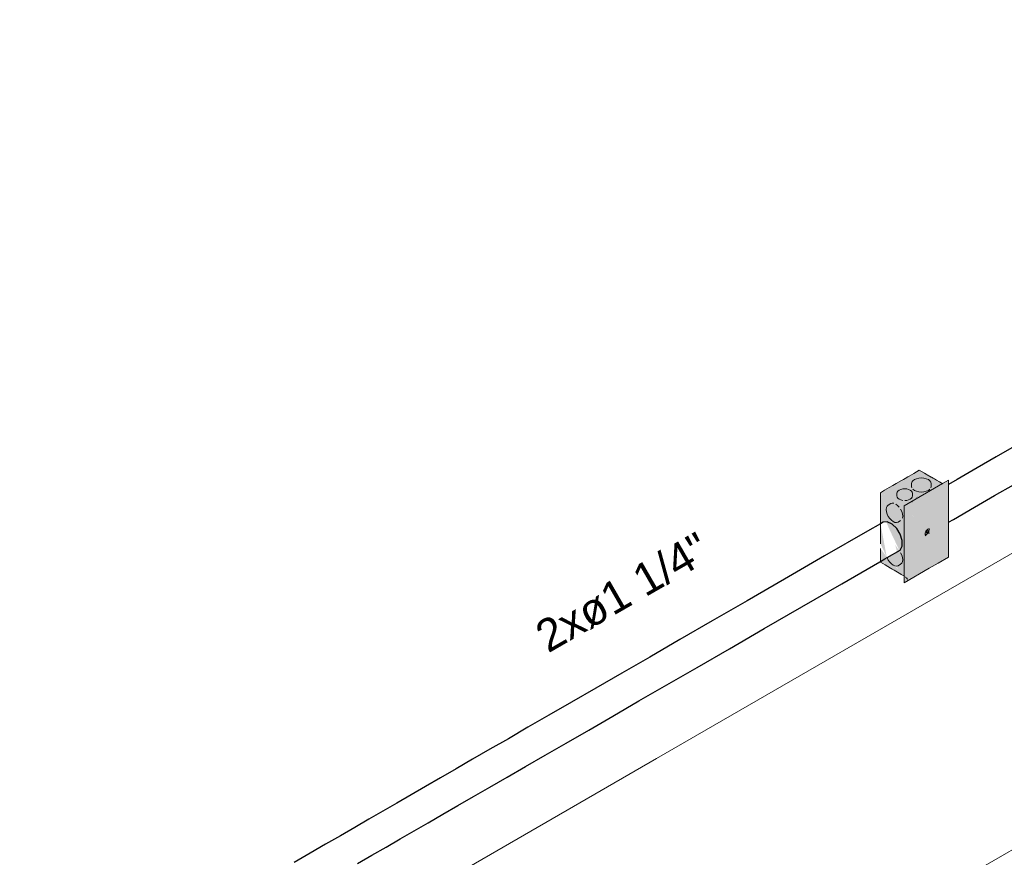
# Model space of a CAD drawing. Header units: millimetres. Extents: x 4480191 to 4481199, y -30324204 to -30323479.
# Tile 127 of 243: x 4480238.23 to 4480244.37, y -30323884.8 to -30323879.58. Entities that reach past the tile are written whole.
import ezdxf

# ---------------------------------------------------------------- set-up
doc = ezdxf.new("R2010")
doc.units = ezdxf.units.MM
doc.linetypes.add('NULL', pattern=[0])
for name, color, linetype, lineweight in [('DI-Elementos externos em corte', 9, 'Continuous', 18), ('EL-Caixa ARC', 9, 'Continuous', 18), ('EL-Condutos ARC (Baixa)', 54, 'Continuous', 25), ('EL-Textos conduto ARC', 7, 'Continuous', 9), ('IFC-Parede padrão-Contorno', 44, 'Continuous', 5)]:
    doc.layers.add(name, color=color, linetype=linetype, lineweight=lineweight)
doc.styles.add('ARIAL', font='arial.ttf')

msp = doc.modelspace()

# ---------------------------------------------------------------- hatches: boundary and pattern name
at = {"layer": 'EL-Caixa ARC', "linetype": 'Continuous', "true_color": 0x105689}
for points in [[(4480243.8392, -30323882.392), (4480243.5967, -30323882.532), (4480243.6092, -30323882.5392), (4480243.7148, -30323882.5214), (4480243.7317, -30323882.5087), (4480243.7497, -30323882.527), (4480243.7362, -30323882.5083), (4480243.7651, -30323882.5094), (4480243.7497, -30323882.527), (4480243.7296, -30323882.555), (4480243.7148, -30323882.5214), (4480243.6092, -30323882.5392), (4480243.7612, -30323882.627), (4480243.7909, -30323882.5375), (4480243.7909, -30323882.528), (4480243.783, -30323882.5137), (4480243.784, -30323882.5047), (4480243.7909, -30323882.528), (4480243.7909, -30323882.5375), (4480243.8216, -30323882.4451), (4480243.7909, -30323882.48), (4480243.793, -30323882.4666), (4480243.8216, -30323882.4451), (4480243.8521, -30323882.4404), (4480243.849, -30323882.437), (4480243.8954, -30323882.4507), (4480243.9106, -30323882.4656), (4480243.8407, -30323882.5415), (4480243.7921, -30323882.5953), (4480243.8094, -30323882.5823), (4480243.7612, -30323882.627), (4480243.8529, -30323882.5506), (4480243.8705, -30323882.5639), (4480243.9012, -30323882.5462), (4480243.9134, -30323882.5132), (4480243.9134, -30323882.5392), (4480243.9698, -30323882.5066), (4480243.9587, -30323882.4895), (4480243.9923, -30323882.4936), (4480243.97, -30323882.4845), (4480243.9866, -30323882.4771)], [(4480244.0211, -30323882.9341), (4480244.0211, -30323882.4541), (4480243.744, -30323882.6141), (4480243.7552, -30323882.8604), (4480243.7664, -30323882.627), (4480243.8723, -30323882.7851), (4480243.8929, -30323882.76), (4480244.0193, -30323882.481), (4480243.898, -30323882.7566), (4480243.8975, -30323882.7753), (4480243.9051, -30323882.7871), (4480243.8922, -30323882.7864), (4480243.8778, -30323882.7987), (4480243.7664, -30323883.079), (4480243.7462, -30323883.0525), (4480243.7664, -30323883.064), (4480243.7664, -30323883.0105), (4480243.7654, -30323882.9415), (4480243.7664, -30323883.079), (4480243.8755, -30323882.79), (4480243.7664, -30323882.627), (4480243.7552, -30323882.8604), (4480243.744, -30323882.6141), (4480243.744, -30323883.0941)], [(4480243.9111, -30323882.4657), (4480243.8216, -30323882.4451), (4480243.7649, -30323882.6158), (4480243.7872, -30323882.599)], [(4480243.8215, -30323882.4451), (4480243.7991, -30323882.458), (4480243.7909, -30323882.4757), (4480243.793, -30323882.5017), (4480243.7991, -30323882.4934), (4480243.7991, -30323882.5102), (4480243.8215, -30323882.5231), (4480243.8521, -30323882.5279), (4480243.8828, -30323882.5231), (4480243.9052, -30323882.5102), (4480243.9052, -30323882.4934), (4480243.9113, -30323882.5017), (4480243.9134, -30323882.4757), (4480243.9052, -30323882.458), (4480243.8828, -30323882.4451), (4480243.8521, -30323882.4404)], [(4480243.6146, -30323882.7153), (4480243.6327, -30323882.7144), (4480243.6582, -30323882.7729), (4480243.6962, -30323882.8521), (4480243.5967, -30323882.532), (4480243.5967, -30323882.6448)], [(4480243.7447, -30323882.9725), (4480243.7441, -30323882.8851), (4480243.7456, -30323882.8665), (4480243.754, -30323882.7979), (4480243.747, -30323882.7638), (4480243.7612, -30323882.7392), (4480243.7612, -30323882.627), (4480243.5995, -30323882.5336), (4480243.6065, -30323882.5575), (4480243.6295, -30323882.6058), (4480243.6335, -30323882.6269), (4480243.6387, -30323882.6154), (4480243.7052, -30323882.6687), (4480243.6485, -30323882.6484), (4480243.6915, -30323882.7186), (4480243.6819, -30323882.7146), (4480243.6529, -30323882.6952), (4480243.6322, -30323882.6426), (4480243.6612, -30323882.7), (4480243.6329, -30323882.6371), (4480243.6339, -30323882.6288), (4480243.6297, -30323882.6077), (4480243.6065, -30323882.5575), (4480243.5967, -30323882.532), (4480243.6962, -30323882.8521), (4480243.7061, -30323882.8726), (4480243.6511, -30323882.7014), (4480243.7086, -30323882.8778), (4480243.7123, -30323882.892), (4480243.7056, -30323882.8821), (4480243.7612, -30323883.061)], [(4480243.7727, -30323882.5112), (4480243.7482, -30323882.5074), (4480243.7237, -30323882.5112), (4480243.7058, -30323882.5216), (4480243.6992, -30323882.5357), (4480243.7009, -30323882.5598), (4480243.7136, -30323882.5725), (4480243.7355, -30323882.5798), (4480243.7482, -30323882.564), (4480243.7482, -30323882.5808), (4480243.7609, -30323882.5798), (4480243.7829, -30323882.5725), (4480243.7955, -30323882.5598), (4480243.7972, -30323882.5357), (4480243.7906, -30323882.5216)], [(4480243.7872, -30323882.599), (4480243.7921, -30323882.5953), (4480243.8407, -30323882.5415)], [(4480243.898, -30323882.7566), (4480244.0193, -30323882.481), (4480243.8962, -30323882.7526)], [(4480243.6455, -30323882.6798), (4480243.665, -30323882.7039), (4480243.6874, -30323882.7169), (4480243.7068, -30323882.7151), (4480243.7339, -30323882.69), (4480243.7339, -30323882.6641), (4480243.7227, -30323882.6352), (4480243.6978, -30323882.6313), (4480243.7138, -30323882.6221), (4480243.6921, -30323882.6029), (4480243.665, -30323882.6073), (4480243.6809, -30323882.5981), (4480243.6705, -30323882.5971), (4480243.6455, -30323882.6091), (4480243.6343, -30323882.625), (4480243.6343, -30323882.6509)], [(4480243.5972, -30323882.7254), (4480243.6147, -30323882.716), (4480243.5967, -30323882.6448)], [(4480243.5967, -30323882.7227), (4480243.5967, -30323882.85), (4480243.6358, -30323882.9316)], [(4480243.6479, -30323882.6915), (4480243.7061, -30323882.8726), (4480243.7086, -30323882.8778)], [(4480243.8765, -30323882.7961), (4480243.8825, -30323882.794), (4480243.8769, -30323882.7818)], [(4480243.8869, -30323882.7907), (4480243.8933, -30323882.7598), (4480243.878, -30323882.7783)], [(4480243.8939, -30323882.7596), (4480243.8869, -30323882.7907), (4480243.8911, -30323882.7863)], [(4480243.8951, -30323882.7591), (4480243.8911, -30323882.7863), (4480243.8947, -30323882.7811)], [(4480243.8975, -30323882.7753), (4480243.8911, -30323882.7863), (4480243.9051, -30323882.7871)], [(4480243.8756, -30323882.7961), (4480243.7664, -30323883.079), (4480243.8779, -30323882.7987)], [(4480243.8746, -30323882.7988), (4480243.8731, -30323882.7964), (4480243.7664, -30323883.079)], [(4480243.5967, -30323882.966), (4480243.7464, -30323883.0525), (4480243.7466, -30323883.0141), (4480243.7056, -30323882.8821), (4480243.6886, -30323882.8573), (4480243.706, -30323882.9188), (4480243.699, -30323882.9328), (4480243.7121, -30323882.9841), (4480243.6869, -30323882.9887), (4480243.7068, -30323882.9871), (4480243.6932, -30323882.9913), (4480243.7116, -30323883.0115), (4480243.6491, -30323882.9592), (4480243.6358, -30323882.9316), (4480243.5967, -30323882.8803)], [(4480243.6455, -30323882.9518), (4480243.6545, -30323882.9649), (4480243.6762, -30323882.9841), (4480243.6978, -30323882.9899), (4480243.7227, -30323882.9779), (4480243.7339, -30323882.962), (4480243.7339, -30323882.9361), (4480243.7227, -30323882.9072), (4480243.6978, -30323882.9033), (4480243.674, -30323882.9164), (4480243.718, -30323882.9712)], [(4480243.6386, -30323882.9369), (4480243.6455, -30323882.9518), (4480243.718, -30323882.9712), (4480243.674, -30323882.9164)], [(4480243.7664, -30323883.064), (4480243.746, -30323883.0522), (4480243.7664, -30323883.079)]]:
    msp.add_hatch(color=146, dxfattribs=at).paths.add_polyline_path(points)

# ---------------------------------------------------------------- linework, layer by layer
at = {"layer": 'DI-Elementos externos em corte'}
for p, q in [((4480242.2003, -30323884.1891), (4480244.944, -30323882.605)), ((4480240.3773, -30323885.2416), (4480242.2003, -30323884.1891))]:
    msp.add_line(p, q, dxfattribs=at)
at = {"layer": 'EL-Caixa ARC'}
for p, q in [((4480243.8056, -30323882.4114), (4480243.7909, -30323882.4199)), ((4480243.8392, -30323882.392), (4480243.8056, -30323882.4114)), ((4480243.8711, -30323882.4104), (4480243.8392, -30323882.392)), ((4480243.899, -30323882.4266), (4480243.8711, -30323882.4104)), ((4480243.6947, -30323882.4754), (4480243.6736, -30323882.4876)), ((4480243.7276, -30323882.4564), (4480243.6947, -30323882.4754)), ((4480243.7407, -30323882.4488), (4480243.7276, -30323882.4564)), ((4480243.7509, -30323882.443), (4480243.7407, -30323882.4488)), ((4480243.9839, -30323882.4756), (4480243.744, -30323882.6141)), ((4480243.7667, -30323882.4339), (4480243.7509, -30323882.443)), ((4480243.7763, -30323882.4283), (4480243.7667, -30323882.4339)), ((4480243.7909, -30323882.4199), (4480243.7763, -30323882.4283)), ((4480243.793, -30323882.4666), (4480243.7909, -30323882.4757)), ((4480243.7909, -30323882.4757), (4480243.7909, -30323882.4925)), ((4480243.7991, -30323882.458), (4480243.793, -30323882.4666)), ((4480243.8088, -30323882.4507), (4480243.7991, -30323882.458)), ((4480243.8215, -30323882.4451), (4480243.8088, -30323882.4507)), ((4480243.8363, -30323882.4416), (4480243.8215, -30323882.4451)), ((4480243.8521, -30323882.4404), (4480243.8363, -30323882.4416)), ((4480243.868, -30323882.4416), (4480243.8521, -30323882.4404)), ((4480243.8828, -30323882.4451), (4480243.868, -30323882.4416)), ((4480243.8954, -30323882.4507), (4480243.8828, -30323882.4451)), ((4480243.9052, -30323882.458), (4480243.8954, -30323882.4507)), ((4480243.9027, -30323882.4287), (4480243.899, -30323882.4266)), ((4480243.9134, -30323882.4349), (4480243.9027, -30323882.4287)), ((4480243.9113, -30323882.4666), (4480243.9052, -30323882.458)), ((4480243.9134, -30323882.4757), (4480243.9113, -30323882.4666)), ((4480243.9146, -30323882.4356), (4480243.9134, -30323882.4349)), ((4480243.9134, -30323882.4925), (4480243.9134, -30323882.4757)), ((4480243.925, -30323882.4416), (4480243.9146, -30323882.4356)), ((4480243.9336, -30323882.4465), (4480243.925, -30323882.4416)), ((4480243.9458, -30323882.4536), (4480243.9336, -30323882.4465)), ((4480243.9652, -30323882.4648), (4480243.9458, -30323882.4536)), ((4480243.9866, -30323882.4771), (4480243.9652, -30323882.4648)), ((4480244.0211, -30323882.4541), (4480243.9839, -30323882.4756)), ((4480244.0211, -30323882.4806), (4480244.0211, -30323882.4541)), ((4480243.6227, -30323882.517), (4480243.5967, -30323882.532)), ((4480243.5967, -30323882.532), (4480243.5967, -30323882.6448)), ((4480243.652, -30323882.5), (4480243.6227, -30323882.517)), ((4480243.6736, -30323882.4876), (4480243.652, -30323882.5)), ((4480243.7009, -30323882.5284), (4480243.6992, -30323882.5357)), ((4480243.6992, -30323882.5357), (4480243.6992, -30323882.5525)), ((4480243.7058, -30323882.5216), (4480243.7009, -30323882.5284)), ((4480243.7136, -30323882.5157), (4480243.7058, -30323882.5216)), ((4480243.7237, -30323882.5112), (4480243.7136, -30323882.5157)), ((4480243.7355, -30323882.5084), (4480243.7237, -30323882.5112)), ((4480243.7482, -30323882.5074), (4480243.7355, -30323882.5084)), ((4480243.7609, -30323882.5084), (4480243.7482, -30323882.5074)), ((4480243.7727, -30323882.5112), (4480243.7609, -30323882.5084)), ((4480243.7829, -30323882.5157), (4480243.7727, -30323882.5112)), ((4480243.7906, -30323882.5216), (4480243.7829, -30323882.5157)), ((4480243.7955, -30323882.5284), (4480243.7906, -30323882.5216)), ((4480243.7909, -30323882.4925), (4480243.793, -30323882.5017)), ((4480243.7972, -30323882.5357), (4480243.7955, -30323882.5284)), ((4480243.7972, -30323882.5525), (4480243.7972, -30323882.5357)), ((4480243.7991, -30323882.5102), (4480243.8088, -30323882.5175)), ((4480243.8088, -30323882.5175), (4480243.8215, -30323882.5231)), ((4480243.8215, -30323882.5231), (4480243.8363, -30323882.5267)), ((4480243.8363, -30323882.5267), (4480243.8521, -30323882.5279)), ((4480243.8521, -30323882.5279), (4480243.868, -30323882.5267)), ((4480243.868, -30323882.5267), (4480243.8828, -30323882.5231)), ((4480243.8828, -30323882.5231), (4480243.8954, -30323882.5175)), ((4480243.8954, -30323882.5175), (4480243.9052, -30323882.5102)), ((4480243.9113, -30323882.5017), (4480243.9134, -30323882.4925)), ((4480244.0211, -30323882.716), (4480244.0211, -30323882.4806)), ((4480243.6615, -30323882.5999), (4480243.6455, -30323882.6091)), ((4480243.6705, -30323882.5971), (4480243.6615, -30323882.5999)), ((4480243.6809, -30323882.5981), (4480243.6705, -30323882.5971)), ((4480243.6992, -30323882.5525), (4480243.7009, -30323882.5598)), ((4480243.7009, -30323882.5598), (4480243.7058, -30323882.5667)), ((4480243.7058, -30323882.5667), (4480243.7136, -30323882.5725)), ((4480243.7136, -30323882.5725), (4480243.7237, -30323882.577)), ((4480243.7237, -30323882.577), (4480243.7355, -30323882.5798)), ((4480243.7482, -30323882.5808), (4480243.7609, -30323882.5798)), ((4480243.7609, -30323882.5798), (4480243.7727, -30323882.577)), ((4480243.7727, -30323882.577), (4480243.7829, -30323882.5725)), ((4480243.7829, -30323882.5725), (4480243.7906, -30323882.5667)), ((4480243.7906, -30323882.5667), (4480243.7955, -30323882.5598)), ((4480243.7955, -30323882.5598), (4480243.7972, -30323882.5525)), ((4480243.5967, -30323882.6448), (4480243.5967, -30323882.7176)), ((4480243.6343, -30323882.625), (4480243.6329, -30323882.6371)), ((4480243.6329, -30323882.6371), (4480243.6343, -30323882.6509)), ((4480243.6387, -30323882.6155), (4480243.6343, -30323882.625)), ((4480243.6343, -30323882.6509), (4480243.6387, -30323882.6655)), ((4480243.6455, -30323882.6091), (4480243.6387, -30323882.6155)), ((4480243.7033, -30323882.6111), (4480243.6921, -30323882.6029)), ((4480243.7138, -30323882.6221), (4480243.7033, -30323882.6111)), ((4480243.7296, -30323882.6496), (4480243.7227, -30323882.6352)), ((4480243.7339, -30323882.6641), (4480243.7296, -30323882.6496)), ((4480243.7354, -30323882.6779), (4480243.7339, -30323882.6641)), ((4480243.744, -30323882.6141), (4480243.744, -30323882.8686)), ((4480243.5967, -30323882.7176), (4480243.5967, -30323882.7227)), ((4480243.5967, -30323882.7227), (4480243.5967, -30323882.85)), ((4480243.6387, -30323882.6655), (4480243.6455, -30323882.6798)), ((4480243.6455, -30323882.6798), (4480243.6545, -30323882.6929)), ((4480243.6545, -30323882.6929), (4480243.665, -30323882.7039)), ((4480243.665, -30323882.7039), (4480243.6762, -30323882.7121)), ((4480243.6762, -30323882.7121), (4480243.6874, -30323882.7169)), ((4480243.6874, -30323882.7169), (4480243.6978, -30323882.7179)), ((4480243.6978, -30323882.7179), (4480243.7068, -30323882.7151)), ((4480243.7068, -30323882.7151), (4480243.7227, -30323882.7059)), ((4480243.7339, -30323882.69), (4480243.7354, -30323882.6779)), ((4480244.0211, -30323882.9341), (4480244.0211, -30323882.716)), ((4480243.8755, -30323882.79), (4480243.8761, -30323882.7845)), ((4480243.8761, -30323882.7845), (4480243.8779, -30323882.7787)), ((4480243.8779, -30323882.7787), (4480243.8806, -30323882.7729)), ((4480243.8806, -30323882.7729), (4480243.8842, -30323882.7677)), ((4480243.8842, -30323882.7677), (4480243.8884, -30323882.7633)), ((4480243.8911, -30323882.7863), (4480243.8869, -30323882.7907)), ((4480243.8884, -30323882.7633), (4480243.8929, -30323882.76)), ((4480243.8947, -30323882.7811), (4480243.8911, -30323882.7863)), ((4480243.8929, -30323882.76), (4480243.8973, -30323882.7581)), ((4480243.8975, -30323882.7753), (4480243.8947, -30323882.7811)), ((4480243.8973, -30323882.7581), (4480243.8986, -30323882.758)), ((4480243.8992, -30323882.7695), (4480243.8975, -30323882.7753)), ((4480243.8986, -30323882.758), (4480243.9015, -30323882.7577)), ((4480243.8986, -30323882.758), (4480243.8992, -30323882.7592)), ((4480243.8992, -30323882.7592), (4480243.8998, -30323882.764)), ((4480243.8998, -30323882.764), (4480243.8992, -30323882.7695)), ((4480243.9015, -30323882.7577), (4480243.9051, -30323882.7588)), ((4480243.8761, -30323882.7948), (4480243.8755, -30323882.79)), ((4480243.8767, -30323882.796), (4480243.8761, -30323882.7948)), ((4480243.878, -30323882.7959), (4480243.8767, -30323882.796)), ((4480243.8779, -30323882.7987), (4480243.8767, -30323882.796)), ((4480243.8806, -30323882.8012), (4480243.8779, -30323882.7987)), ((4480243.8825, -30323882.794), (4480243.878, -30323882.7959)), ((4480243.8869, -30323882.7907), (4480243.8825, -30323882.794)), ((4480243.5967, -30323882.8803), (4480243.5967, -30323882.9038)), ((4480243.5967, -30323882.9038), (4480243.5967, -30323882.9261)), ((4480243.7296, -30323882.9216), (4480243.7227, -30323882.9072)), ((4480243.744, -30323882.8686), (4480243.744, -30323882.9157)), ((4480243.5967, -30323882.9261), (4480243.5967, -30323882.9503)), ((4480243.5967, -30323882.9503), (4480243.5967, -30323882.966)), ((4480243.5967, -30323882.966), (4480243.6257, -30323882.9828)), ((4480243.6387, -30323882.9375), (4480243.6455, -30323882.9518)), ((4480243.6455, -30323882.9518), (4480243.6545, -30323882.9649)), ((4480243.6545, -30323882.9649), (4480243.665, -30323882.9759)), ((4480243.7339, -30323882.9361), (4480243.7296, -30323882.9216)), ((4480243.7296, -30323882.9716), (4480243.7339, -30323882.962)), ((4480243.7354, -30323882.9499), (4480243.7339, -30323882.9361)), ((4480243.7339, -30323882.962), (4480243.7354, -30323882.9499)), ((4480243.744, -30323882.9157), (4480243.744, -30323882.9728)), ((4480243.9559, -30323882.9718), (4480244.0211, -30323882.9341)), ((4480243.6257, -30323882.9828), (4480243.6589, -30323883.0019)), ((4480243.6589, -30323883.0019), (4480243.6634, -30323883.0046)), ((4480243.6634, -30323883.0046), (4480243.67, -30323883.0084)), ((4480243.665, -30323882.9759), (4480243.6762, -30323882.9841)), ((4480243.67, -30323883.0084), (4480243.6737, -30323883.0105)), ((4480243.6737, -30323883.0105), (4480243.6823, -30323883.0154)), ((4480243.6762, -30323882.9841), (4480243.6874, -30323882.9889)), ((4480243.6823, -30323883.0154), (4480243.6935, -30323883.0219)), ((4480243.6874, -30323882.9889), (4480243.6978, -30323882.9899)), ((4480243.6935, -30323883.0219), (4480243.7041, -30323883.028)), ((4480243.6978, -30323882.9899), (4480243.7068, -30323882.9871)), ((4480243.7041, -30323883.028), (4480243.7244, -30323883.0398)), ((4480243.7068, -30323882.9871), (4480243.7227, -30323882.9779)), ((4480243.7227, -30323882.9779), (4480243.7296, -30323882.9716)), ((4480243.744, -30323882.9728), (4480243.744, -30323883.0511)), ((4480243.744, -30323883.0941), (4480243.9016, -30323883.0031)), ((4480243.9016, -30323883.0031), (4480243.9559, -30323882.9718)), ((4480243.7244, -30323883.0398), (4480243.7266, -30323883.0411)), ((4480243.7266, -30323883.0411), (4480243.7464, -30323883.0525)), ((4480243.744, -30323883.0511), (4480243.744, -30323883.0571)), ((4480243.744, -30323883.0571), (4480243.744, -30323883.0941))]:
    msp.add_line(p, q, dxfattribs=at)
at = {"layer": 'EL-Condutos ARC (Baixa)'}
for p, q in [((4480244.4306, -30323882.2442), (4480244.3184, -30323882.309)), ((4480244.3184, -30323882.309), (4480244.2006, -30323882.377)), ((4480244.2006, -30323882.377), (4480244.0762, -30323882.4488)), ((4480244.0762, -30323882.4488), (4480244.0211, -30323882.4806)), ((4480244.3079, -30323882.5504), (4480244.4257, -30323882.4824)), ((4480244.1835, -30323882.6222), (4480244.3079, -30323882.5504)), ((4480244.0515, -30323882.6985), (4480244.1835, -30323882.6222)), ((4480243.5967, -30323882.7257), (4480243.5166, -30323882.7719)), ((4480243.6132, -30323882.7161), (4480243.5967, -30323882.7257)), ((4480243.6393, -30323882.7138), (4480243.6132, -30323882.7161)), ((4480243.6693, -30323882.7275), (4480243.6393, -30323882.7138)), ((4480244.0211, -30323882.716), (4480244.0515, -30323882.6985)), ((4480243.5166, -30323882.7719), (4480243.2485, -30323882.9267)), ((4480243.698, -30323882.7548), (4480243.6693, -30323882.7275)), ((4480243.7205, -30323882.7911), (4480243.698, -30323882.7548)), ((4480243.7327, -30323882.83), (4480243.7205, -30323882.7911)), ((4480243.7327, -30323882.8648), (4480243.7327, -30323882.83)), ((4480243.6384, -30323882.937), (4480243.7205, -30323882.8896)), ((4480243.7205, -30323882.8896), (4480243.7327, -30323882.8648)), ((4480243.2485, -30323882.9267), (4480242.9984, -30323883.0711)), ((4480243.3558, -30323883.1001), (4480243.5924, -30323882.9635)), ((4480243.5924, -30323882.9635), (4480243.5967, -30323882.9611)), ((4480243.5967, -30323882.9611), (4480243.6239, -30323882.9453)), ((4480243.6239, -30323882.9453), (4480243.6384, -30323882.937)), ((4480242.9984, -30323883.0711), (4480242.7651, -30323883.2057)), ((4480243.1056, -30323883.2446), (4480243.3558, -30323883.1001)), ((4480242.7651, -30323883.2057), (4480242.548, -30323883.3311)), ((4480242.8724, -30323883.3792), (4480243.1056, -30323883.2446)), ((4480242.548, -30323883.3311), (4480242.3459, -30323883.4478)), ((4480242.6552, -30323883.5046), (4480242.8724, -30323883.3792)), ((4480242.3459, -30323883.4478), (4480242.158, -30323883.5563)), ((4480242.4532, -30323883.6212), (4480242.6552, -30323883.5046)), ((4480242.158, -30323883.5563), (4480241.9834, -30323883.6571)), ((4480242.2653, -30323883.7297), (4480242.4532, -30323883.6212)), ((4480241.9834, -30323883.6571), (4480241.8211, -30323883.7508)), ((4480241.8211, -30323883.7508), (4480241.6701, -30323883.838)), ((4480242.0907, -30323883.8305), (4480242.2653, -30323883.7297)), ((4480241.9283, -30323883.9243), (4480242.0907, -30323883.8305)), ((4480241.6701, -30323883.838), (4480241.5296, -30323883.9191)), ((4480241.5296, -30323883.9191), (4480241.3986, -30323883.9947)), ((4480241.7774, -30323884.0114), (4480241.9283, -30323883.9243)), ((4480241.3986, -30323883.9947), (4480241.2762, -30323884.0654)), ((4480241.6369, -30323884.0925), (4480241.7774, -30323884.0114)), ((4480241.2762, -30323884.0654), (4480241.1614, -30323884.1317)), ((4480241.1614, -30323884.1317), (4480241.0533, -30323884.1941)), ((4480241.5059, -30323884.1682), (4480241.6369, -30323884.0925)), ((4480241.0533, -30323884.1941), (4480240.951, -30323884.2531)), ((4480241.3835, -30323884.2389), (4480241.5059, -30323884.1682)), ((4480240.951, -30323884.2531), (4480240.8535, -30323884.3094)), ((4480241.2687, -30323884.3051), (4480241.3835, -30323884.2389)), ((4480240.8535, -30323884.3094), (4480240.76, -30323884.3634)), ((4480241.1606, -30323884.3675), (4480241.2687, -30323884.3051)), ((4480240.76, -30323884.3634), (4480240.6694, -30323884.4157)), ((4480241.0583, -30323884.4266), (4480241.1606, -30323884.3675)), ((4480240.6694, -30323884.4157), (4480240.5808, -30323884.4669)), ((4480240.9608, -30323884.4829), (4480241.0583, -30323884.4266)), ((4480240.5808, -30323884.4669), (4480240.4934, -30323884.5173)), ((4480240.8672, -30323884.5369), (4480240.9608, -30323884.4829)), ((4480240.4061, -30323884.5677), (4480240.3181, -30323884.6186)), ((4480240.4934, -30323884.5173), (4480240.4061, -30323884.5677)), ((4480240.7767, -30323884.5892), (4480240.8672, -30323884.5369)), ((4480240.3181, -30323884.6186), (4480240.2284, -30323884.6704)), ((4480240.6881, -30323884.6403), (4480240.7767, -30323884.5892)), ((4480240.2284, -30323884.6704), (4480240.136, -30323884.7237)), ((4480240.6007, -30323884.6908), (4480240.6881, -30323884.6403)), ((4480240.136, -30323884.7237), (4480240.0401, -30323884.7791)), ((4480240.4254, -30323884.792), (4480240.5134, -30323884.7412)), ((4480240.5134, -30323884.7412), (4480240.6007, -30323884.6908)), ((4480240.0401, -30323884.7791), (4480239.9396, -30323884.837)), ((4480240.3356, -30323884.8438), (4480240.4254, -30323884.792))]:
    msp.add_line(p, q, dxfattribs=at)
at = {"layer": 'IFC-Parede padrão-Contorno', "color": 8, "lineweight": 5}
for q in [(4480203.1094, -30323908.6074), (4480238.4843, -30323888.1837)]:
    msp.add_line((4480253.38, -30323879.5836), q, dxfattribs=at)

# ---------------------------------------------------------------- texts
at = {"layer": 'EL-Textos conduto ARC', "linetype": 'NULL', "insert": (4480242.0401, -30323883.243), "char_height": 0.2, "width": 2.372561, "attachment_point": 8, "rotation": 30.00007, "line_spacing_factor": 0.6, "style": 'ARIAL'}
msp.add_mtext('2xø1 1/4"', dxfattribs=at)

doc.saveas('drawing.dxf')
